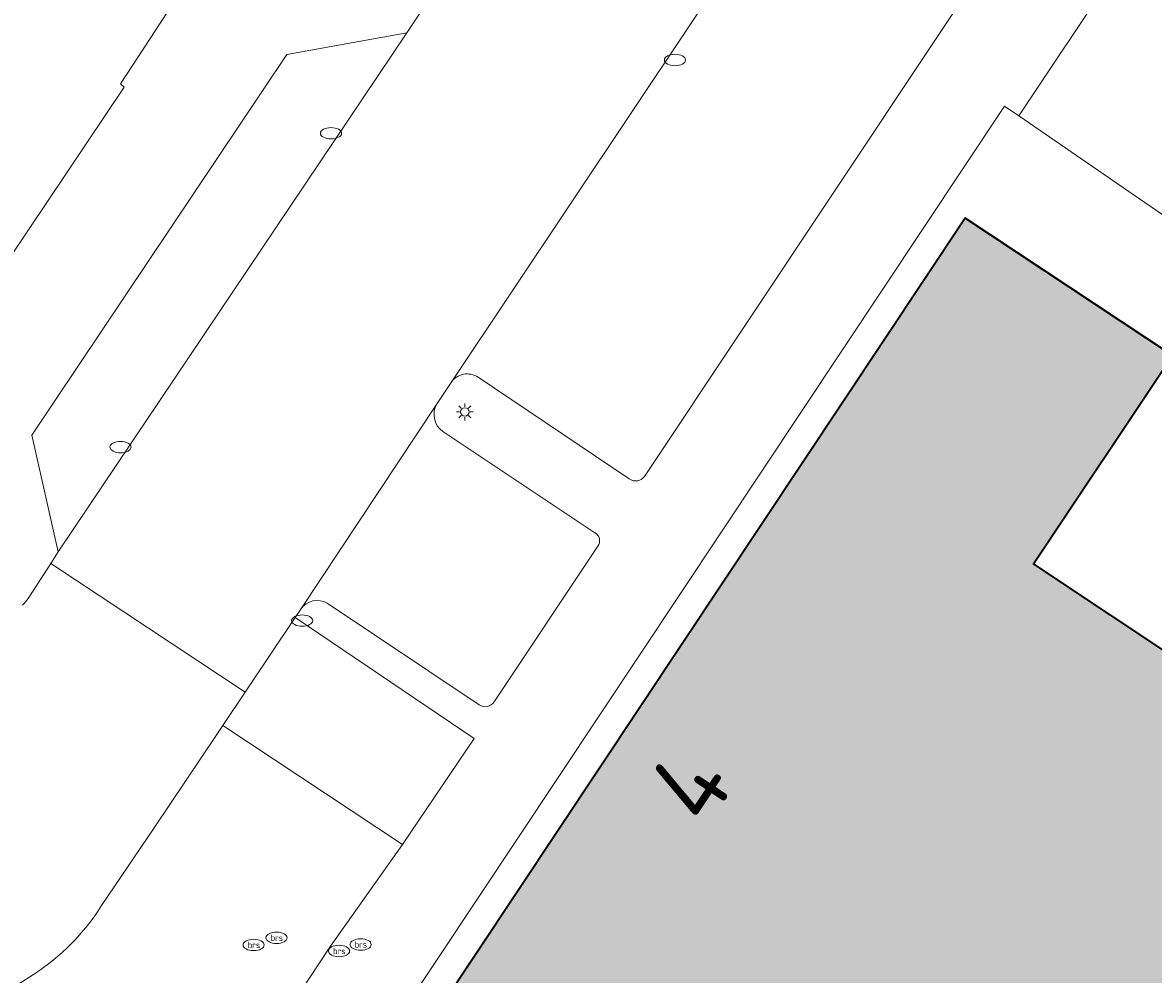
# Model space of a CAD drawing. Header units: metres. Extents: x 125349 to 128236, y 501602 to 503797.
# Tile 23 of 256: x 126296 to 126323, y 502120 to 502143. Entities that reach past the tile are written whole.
import ezdxf
from ezdxf.enums import TextEntityAlignment as Align

# ---------------------------------------------------------------- set-up
doc = ezdxf.new("R2010")
doc.units = ezdxf.units.M
doc.layers.get('0').update_dxf_attribs({"linetype": 'CONTINUOUS'})
for name, color, linetype, lineweight in [('B-WE-GR-BEPLANTING_CULTUUR_BODEMBEDEKKER-GV', 90, 'CONTINUOUS', 18), ('B-WE-GR-BEPLANTING_CULTUUR_HEESTERS-GV', 90, 'CONTINUOUS', 18), ('B-WE-IE-MEUBILAIR-S', 7, 'CONTINUOUS', 18), ('B-WE-OG-BEBOUWING-GV', 7, 'CONTINUOUS', 35), ('B-WE-OG-BEBOUWING-T18', 10, 'CONTINUOUS', 18), ('B-WE-OG-TERREIN_ERF-GV', 7, 'CONTINUOUS', 18), ('B-WE-VH-OPENVERHARDING-GV', 90, 'CONTINUOUS', 18), ('B-WE-VH-OPENVERHARDING_BETONSTRAATSTEEN-GV', 90, 'CONTINUOUS', 18)]:
    doc.layers.add(name, color=color, linetype=linetype, lineweight=lineweight)
doc.layers.add('B-WE-OG-BEBOUWING-V', color=7, linetype='CONTINUOUS', lineweight=18, true_color=0xcc646e)
doc.styles.add('NLCS-ISO', font='NLCS-ISO.ttf')
doc.styles.add('NLCS-ISO-M1000-T18', font='NLCS-ISO.ttf', dxfattribs={"height": 1.8})

# ---------------------------------------------------------------- blocks, each defined once
blk = doc.blocks.new('SIE-MEUBILAIR_PAAL_LICHTMAST-SO')
for points in [[(-0.62, 0), (-1, 0)], [(-0.71, 0.71), (-0.44, 0.44)], [(0, 1), (0, 0.62)], [(0.44, 0.44), (0.71, 0.71)], [(1, 0), (0.62, 0)], [(-0.71, -0.71), (-0.44, -0.44)], [(0, -0.62), (0, -1)], [(0.44, -0.44), (0.71, -0.71)]]:
    blk.add_lwpolyline(points)
blk.add_circle((0, 0), 0.5)
blk = doc.blocks.new('SIE-MEUBILAIR_PUT_KOLK-SO')
blk.add_ellipse((0, 0), major_axis=(1.25, 0), ratio=0.54)
blk = doc.blocks.new('SIE-MEUBILAIR_PUT_BRANDSTOFPUT-SO')
blk.add_ellipse((0, 0), major_axis=(1.25, 0), ratio=0.54)
at = {"style": 'NLCS-ISO'}
blk.add_text('brs', height=0.75, dxfattribs=at).set_placement((0.03, 0), align=Align.MIDDLE_CENTER)

msp = doc.modelspace()

# ---------------------------------------------------------------- hatches: boundary and pattern name
at = {"layer": 'B-WE-OG-BEBOUWING-V'}
msp.add_hatch(color=256, dxfattribs=at).paths.add_polyline_path([(126318.391, 502137.902), (126302.019, 502113.264), (126316.867, 502103.604), (126320.05, 502108.355), (126312.647, 502113.315), (126315.911, 502118.229), (126320.867, 502114.938), (126327.411, 502124.792), (126320.004, 502129.717), (126323.297, 502134.648)])

# ---------------------------------------------------------------- linework, layer by layer
at = {"layer": 'B-WE-GR-BEPLANTING_CULTUUR_BODEMBEDEKKER-GV', "flags": 128}
msp.add_lwpolyline([(126334.319, 502130.24), (126338.993, 502137.101), (126325.77, 502145.991), (126324.156, 502147.076), (126319.657, 502140.326)], close=True, dxfattribs=at)
at = {"layer": 'B-WE-GR-BEPLANTING_CULTUUR_HEESTERS-GV', "flags": 128}
msp.add_lwpolyline([(126301.346, 502126.678), (126300.815, 502125.885), (126305.071, 502123.072), (126306.767, 502125.581), (126302.531, 502128.446)], close=True, dxfattribs=at)
for points in [[(126291.483, 502112.478), (126292.356, 502111.999), (126298.853, 502113.82), (126303.369, 502120.659), (126305.071, 502123.072), (126300.815, 502125.885), (126300.674, 502125.675), (126299.194, 502123.466)], [(126299.194, 502123.466), (126297.943, 502121.624)], [(126296.334, 502119.993), (126295.5, 502119.462)]]:
    msp.add_lwpolyline(points, dxfattribs=at)
at = {"layer": 'B-WE-GR-BEPLANTING_CULTUUR_HEESTERS-GV'}
msp.add_lwpolyline([(126297.943, 502121.624, -0.112345), (126296.334, 502119.993)], format="xyb", dxfattribs=at)
at = {"layer": 'B-WE-OG-BEBOUWING-GV', "flags": 128}
msp.add_lwpolyline([(126318.391, 502137.902), (126302.019, 502113.264), (126316.867, 502103.604), (126320.05, 502108.355), (126312.647, 502113.315), (126315.911, 502118.229), (126320.867, 502114.938), (126327.411, 502124.792), (126320.004, 502129.717), (126323.297, 502134.648)], close=True, dxfattribs=at)
at = {"layer": 'B-WE-OG-TERREIN_ERF-GV', "flags": 128}
msp.add_lwpolyline([(126252.29, 502152.118), (126291.68, 502130.865), (126298.479, 502141.006), (126298.395, 502141.083), (126302.415, 502147.234), (126297.359, 502150.267), (126293.058, 502152.846), (126291.5, 502149.75), (126289.756, 502150.696), (126287.706, 502151.809), (126289.314, 502154.855), (126282.475, 502158.473), (126280.867, 502155.477)], dxfattribs=at)
for points in [[(126317.111, 502102.46), (126320.748, 502107.958), (126319.29, 502108.944), (126323.046, 502114.642), (126333.326, 502107.74), (126334.28, 502109.087), (126335.635, 502111.034), (126336.639, 502112.481), (126337.438, 502111.979), (126340.447, 502116.326), (126338.703, 502117.515), (126337.629, 502118.247), (126337.408, 502117.945), (126330.712, 502122.535), (126335.439, 502129.469), (126334.319, 502130.24), (126319.657, 502140.326), (126319.322, 502140.557), (126301.103, 502113.137), (126301.353, 502112.97)], [(126318.391, 502137.902), (126323.297, 502134.648), (126320.004, 502129.717), (126327.411, 502124.792), (126320.867, 502114.938), (126315.911, 502118.229), (126312.647, 502113.315), (126320.05, 502108.355), (126316.867, 502103.604), (126302.019, 502113.264)]]:
    msp.add_lwpolyline(points, close=True, dxfattribs=at)
at = {"layer": 'B-WE-VH-OPENVERHARDING-GV', "flags": 128}
for points in [[(126296.213, 502128.898), (126296.744, 502129.722), (126296.923, 502130), (126296.295, 502132.761), (126302.332, 502141.782), (126305.173, 502142.29), (126307.735, 502146.148), (126307.125, 502148.961), (126346.732, 502208.364), (126349.576, 502208.871), (126352.955, 502213.937), (126353.604, 502214.91), (126349.351, 502217.555), (126343.348, 502208.565), (126303.24, 502148.501), (126302.415, 502147.234), (126298.395, 502141.083), (126298.479, 502141.006), (126291.68, 502130.865), (126295.817, 502128.453)], [(126290.256, 502110.385), (126291.692, 502109.644), (126300.538, 502112.071), (126300.684, 502111.964), (126301.325, 502112.928), (126301.353, 502112.97), (126301.103, 502113.137), (126319.322, 502140.557), (126319.657, 502140.326), (126324.156, 502147.076), (126334.367, 502162.397), (126335.373, 502163.907), (126335.286, 502163.967)], [(126316.141, 502148.873), (126306.219, 502134.011)], [(126310.797, 502131.784), (126319.939, 502145.521)], [(126306.219, 502134.011), (126305.888, 502133.511)], [(126306.861, 502134.133), (126310.439, 502131.728)], [(126305.888, 502133.511), (126302.664, 502128.645)], [(126306.024, 502132.851), (126309.622, 502130.449)], [(126309.698, 502130.133), (126307.238, 502126.445)], [(126300.815, 502125.885), (126301.346, 502126.678), (126296.744, 502129.722), (126296.213, 502128.898)], [(126302.664, 502128.645), (126302.531, 502128.446), (126306.767, 502125.581), (126305.071, 502123.072), (126303.369, 502120.659), (126298.853, 502113.82), (126292.356, 502111.999), (126291.483, 502112.478), (126290.256, 502110.385)], [(126306.887, 502126.377), (126303.291, 502128.781)], [(126297.943, 502121.624), (126299.194, 502123.466), (126300.674, 502125.675), (126300.815, 502125.885)], [(126295.5, 502119.462), (126296.334, 502119.993)]]:
    msp.add_lwpolyline(points, dxfattribs=at)
at = {"layer": 'B-WE-VH-OPENVERHARDING-GV'}
for points in [[(126306.219, 502134.011, -0.417181), (126306.861, 502134.133)], [(126305.888, 502133.511, 0.39116), (126306.024, 502132.851)], [(126310.439, 502131.728, 0.419224), (126310.797, 502131.784)], [(126309.698, 502130.133, 0.455242), (126309.622, 502130.449)], [(126296.213, 502128.898, -0.009715), (126296.078, 502128.736)], [(126303.291, 502128.781, 0.39898), (126302.664, 502128.645)], [(126306.887, 502126.377, 0.427319), (126307.238, 502126.445)], [(126296.334, 502119.993, 0.112345), (126297.943, 502121.624)]]:
    msp.add_lwpolyline(points, format="xyb", dxfattribs=at)
at = {"layer": 'B-WE-VH-OPENVERHARDING_BETONSTRAATSTEEN-GV', "flags": 128}
for points in [[(126316.141, 502148.873), (126316.489, 502149.391), (126325.068, 502162.236), (126325.258, 502162.52), (126327.63, 502166.064), (126333.262, 502174.476), (126336.181, 502178.887), (126336.34, 502179.128), (126347.583, 502195.943), (126352.618, 502203.502), (126357.165, 502210.317), (126357.337, 502210.581), (126357.541, 502210.892), (126352.955, 502213.937), (126349.576, 502208.871), (126307.735, 502146.148), (126305.173, 502142.29), (126296.923, 502130), (126296.744, 502129.722), (126301.346, 502126.678), (126302.531, 502128.446), (126302.664, 502128.645), (126305.888, 502133.511), (126306.219, 502134.011)], [(126296.923, 502130), (126305.173, 502142.29), (126302.332, 502141.782), (126296.295, 502132.761)]]:
    msp.add_lwpolyline(points, close=True, dxfattribs=at)

# ---------------------------------------------------------------- block references
at = {"layer": 'B-WE-IE-MEUBILAIR-S', "xscale": 0.2, "yscale": 0.2, "zscale": 0.2}
for name, p in [('SIE-MEUBILAIR_PUT_KOLK-SO', (126311.52, 502141.648)), ('SIE-MEUBILAIR_PUT_KOLK-SO', (126303.378, 502139.913)), ('SIE-MEUBILAIR_PAAL_LICHTMAST-SO', (126306.545, 502133.313)), ('SIE-MEUBILAIR_PUT_KOLK-SO', (126298.396, 502132.48)), ('SIE-MEUBILAIR_PUT_KOLK-SO', (126302.695, 502128.371)), ('SIE-MEUBILAIR_PUT_BRANDSTOFPUT-SO', (126302.089, 502120.86)), ('SIE-MEUBILAIR_PUT_BRANDSTOFPUT-SO', (126304.08, 502120.701)), ('SIE-MEUBILAIR_PUT_BRANDSTOFPUT-SO', (126301.547, 502120.69)), ('SIE-MEUBILAIR_PUT_BRANDSTOFPUT-SO', (126303.568, 502120.547))]:
    msp.add_blockref(name, p, dxfattribs=at)

# ---------------------------------------------------------------- texts
at = {"layer": 'B-WE-OG-BEBOUWING-T18', "style": 'NLCS-ISO-M1000-T18'}
msp.add_text('4', height=1.8, rotation=56.3, dxfattribs=at).set_placement((126311.871, 502124.476), align=Align.MIDDLE)

doc.saveas('drawing.dxf')
